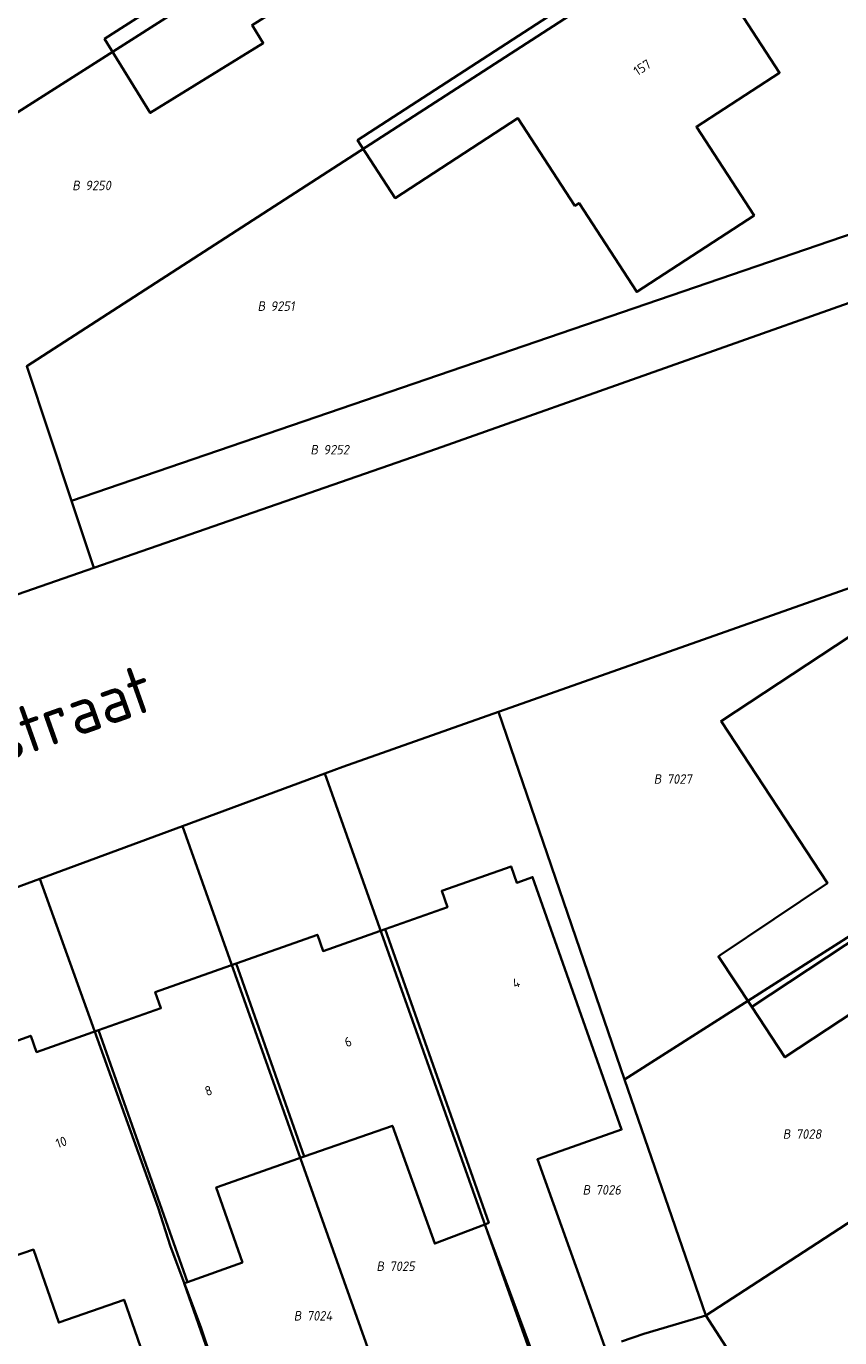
# Model space of a CAD drawing. Header units: metres. Extents: x 154989 to 155512, y 461341 to 461832.
# Tile 37 of 46: x 155261 to 155292, y 461687 to 461737. Entities that reach past the tile are written whole.
import ezdxf
from ezdxf.enums import TextEntityAlignment as Align
from ezdxf.lldxf.tags import DXFTag

# ---------------------------------------------------------------- set-up
doc = ezdxf.new("R2010")
doc.units = ezdxf.units.M
doc.layers.add('B-WE-KG-GRENS_PERCEEL-S', color=150, linetype='Continuous', lineweight=25, true_color=0x007fff, plot=False)
for name, color, linetype, lineweight in [('B-WE-OG-BEBOUWING-G', 7, 'Continuous', 35), ('B-WE-OG-BEBOUWING_HUISNUMMER-T18', 10, 'Continuous', 18), ('X-XX-AL-T18', 10, 'Continuous', 18)]:
    doc.layers.add(name, color=color, linetype=linetype, lineweight=lineweight)
doc.layers.add('N-WE-KG-GRENS_KADASTRAAL-G', color=150, linetype='KG-KADASTRAAL-SO', lineweight=35, true_color=0x007fff)
doc.styles.add('NLCS-ISO', font='NLCS-ISO.ttf')
doc.styles.add('NLCS-ISO-M1000-T18', font='NLCS-ISO.ttf', dxfattribs={"height": 1.8})
doc.styles.add('NLCS-ISO-M200-T18', font='NLCS-ISO.ttf', dxfattribs={"height": 0.36})
tags = doc.linetypes.add('KG-KADASTRAAL-SO', pattern='A,5.5,-2,["K",Standard,S=1.8,R=0,X=0,Y=-0.9],-2,5.5,-2,[5,NLCS.SHX,S=0.75,R=0,X=0,Y=0],-2', length=19).pattern_tags.tags
tags[6] = DXFTag(74, 10)

# ---------------------------------------------------------------- blocks, each defined once
blk = doc.blocks.new('SKG-PERCEELNUMMER-SO')
at = {"style": 'NLCS-ISO', "oblique": 10, "flags": 1}
for tag, p in [('GEMEENTECODE', (0, 2.55)), ('PERCEELGROOTTE', (0, -2.45))]:
    blk.add_attdef(tag, text='', height=1.8, dxfattribs=at).set_placement(p, align=Align.MIDDLE_CENTER)
at = {"style": 'NLCS-ISO', "oblique": 10}
blk.add_attdef('SECTIE', text='', height=1.8, dxfattribs=at).set_placement((-0.5, 0), align=Align.MIDDLE_RIGHT)
blk.add_attdef('PERCEELNUMMER', text='', height=1.8, dxfattribs=at).set_placement((0.5, 0), align=Align.MIDDLE_LEFT)

msp = doc.modelspace()

# ---------------------------------------------------------------- linework, layer by layer
at = {"layer": 'B-WE-OG-BEBOUWING-G', "flags": 128}
for points in [[(155276.564, 461738.923), (155278.439, 461740.12), (155278.977, 461739.277), (155279.6, 461739.675), (155284.514, 461742.812), (155283.434, 461744.504), (155283.476, 461744.531), (155283.131, 461745.074), (155283.504, 461745.614), (155282.425, 461747.305), (155281.783, 461747.194), (155281.502, 461747.637), (155265.993, 461737.731), (155264, 461736.457), (155265.724, 461733.661), (155270.002, 461736.3), (155269.582, 461736.981), (155271.651, 461738.287), (155272.254, 461737.918), (155274.048, 461739.103), (155273.954, 461739.808), (155274.088, 461739.896), (155273.906, 461740.171), (155275.183, 461741.014)], [(155285.958, 461740.678), (155273.573, 461732.627), (155274.994, 461730.442), (155279.637, 461733.461), (155281.79, 461730.15), (155281.946, 461730.251), (155284.129, 461726.893), (155288.568, 461729.779), (155286.385, 461733.137), (155289.531, 461735.182)], [(155300.575, 461707.557), (155301.123, 461707.917), (155297.765, 461713.03), (155295.339, 461711.437), (155293.278, 461714.575), (155287.318, 461710.662), (155291.341, 461704.534), (155287.289, 461701.8), (155287.219, 461701.753), (155288.478, 461699.847), (155300.446, 461707.754)], [(155294.495, 461701.085), (155296.67, 461697.774), (155303.887, 461702.515), (155303.576, 461702.989), (155304.124, 461703.35), (155302.366, 461706.011), (155301.824, 461705.656), (155300.575, 461707.557), (155300.446, 461707.754), (155288.478, 461699.847), (155289.737, 461697.942)], [(155278.38, 461691.625), (155280.554, 461685.773), (155283.036, 461686.665), (155280.371, 461694.085), (155280.628, 461694.173), (155283.557, 461695.206), (155280.189, 461704.756), (155279.592, 461704.546), (155279.376, 461705.16), (155276.753, 461704.233), (155276.969, 461703.621), (155274.617, 461702.791), (155278.534, 461691.684)], [(155271.554, 461694.188), (155274.888, 461695.354), (155276.49, 461690.899), (155278.38, 461691.625), (155278.534, 461691.684), (155274.617, 461702.791), (155272.265, 461701.962), (155272.049, 461702.575), (155268.979, 461701.491)], [(155268.979, 461701.491), (155265.914, 461700.408), (155266.129, 461699.798), (155263.772, 461698.966), (155267.131, 461689.439), (155269.212, 461690.187), (155268.221, 461693.021), (155271.554, 461694.188)], [(155263.772, 461698.966), (155261.425, 461698.139), (155261.207, 461698.755), (155258.597, 461697.821), (155258.811, 461697.217), (155258.2, 461697.001), (155259.347, 461693.704), (155258.736, 461693.491), (155259.647, 461690.876), (155260.258, 461691.089), (155260.5, 461690.392), (155261.305, 461690.672), (155262.267, 461687.91), (155264.74, 461688.771), (155265.764, 461685.828), (155262.306, 461684.667), (155264.135, 461679.219), (155269.896, 461681.14), (155267.014, 461689.397), (155267.131, 461689.439)]]:
    msp.add_lwpolyline(points, close=True, dxfattribs=at)
at = {"layer": 'N-WE-KG-GRENS_KADASTRAAL-G', "ltscale": 0.2, "flags": 128}
for points in [[(155285.142, 461749.246), (155251.48, 461727.82), (155247.639, 461733.568)], [(155262.752, 461718.992), (155261.053, 461724.078), (155289.521, 461742.473)], [(155296.993, 461730.711), (155262.752, 461718.992)], [(155296.993, 461730.711), (155297.189, 461729.87), (155297.006, 461729.2), (155296.008, 461727.976), (155294.234, 461727.204), (155276.556, 461720.953), (155263.599, 461716.454)], [(155263.599, 461716.454), (155262.752, 461718.992)], [(155278.896, 461711.003), (155297.835, 461717.687), (155300.121, 461718.384), (155301.784, 461718.566), (155303.547, 461718.218), (155305.855, 461717.189), (155307.173, 461715.836)], [(155263.599, 461716.454), (155253.21, 461712.846)], [(155272.325, 461708.672), (155273.007, 461708.924), (155278.896, 461711.003)], [(155283.673, 461697.104), (155278.896, 461711.003)], [(155266.947, 461706.688), (155272.325, 461708.672)], [(155272.325, 461708.672), (155280.348, 461686.086)], [(155283.673, 461697.104), (155300.174, 461707.616)], [(155261.55, 461704.696), (155266.947, 461706.688)], [(155266.947, 461706.688), (155274.775, 461684.64)], [(155290.96, 461690.913), (155313.628, 461705.688)], [(155256.319, 461702.77), (155257.469, 461703.19), (155261.55, 461704.696)], [(155266.026, 461692.253), (155261.55, 461704.696)], [(155286.742, 461688.173), (155283.673, 461697.104)], [(155266.026, 461692.253), (155266.488, 461690.786)], [(155286.742, 461688.173), (155290.96, 461690.913)], [(155267.639, 461687.74), (155266.488, 461690.786)], [(155284.396, 461687.48), (155286.617, 461688.136), (155286.742, 461688.173)], [(155289.61, 461686.352), (155288.425, 461685.582), (155286.742, 461688.173)], [(155267.639, 461687.74), (155268.914, 461683.957)], [(155283.554, 461687.19), (155284.396, 461687.48)]]:
    msp.add_lwpolyline(points, dxfattribs=at)

# ---------------------------------------------------------------- block references
at = {"layer": 'B-WE-KG-GRENS_PERCEEL-S', "xscale": 0.2, "yscale": 0.2, "zscale": 0.2}
for p, values in [((155263.17, 461730.917), {'PERCEELNUMMER': '9250', 'SECTIE': 'B'}), ((155270.178, 461726.354), {'PERCEELNUMMER': '9251', 'SECTIE': 'B'}), ((155272.178, 461720.924), {'PERCEELNUMMER': '9252', 'SECTIE': 'B'}), ((155285.166, 461708.468), {'PERCEELNUMMER': '7027', 'SECTIE': 'B'}), ((155290.047, 461695.04), {'PERCEELNUMMER': '7028', 'SECTIE': 'B'}), ((155282.474, 461692.929), {'PERCEELNUMMER': '7026', 'SECTIE': 'B'}), ((155274.675, 461690.04), {'PERCEELNUMMER': '7025', 'SECTIE': 'B'}), ((155271.548, 461688.166), {'PERCEELNUMMER': '7024', 'SECTIE': 'B'})]:
    msp.add_blockref('SKG-PERCEELNUMMER-SO', p, dxfattribs=at).add_auto_attribs(values)

# ---------------------------------------------------------------- texts
at = {"layer": 'B-WE-OG-BEBOUWING_HUISNUMMER-T18', "style": 'NLCS-ISO-M200-T18'}
for s, rotation, p in [('157', 32.7, (155284.338, 461735.379)), ('4', 19.3, (155279.57, 461700.755)), ('6', 19.3, (155273.21, 461698.529)), ('8', 19.3, (155267.928, 461696.682)), ('10', 19.3, (155262.36, 461694.734))]:
    msp.add_text(s, height=0.36, rotation=rotation, dxfattribs=at).set_placement(p, align=Align.MIDDLE)
at = {"layer": 'X-XX-AL-T18', "style": 'NLCS-ISO-M1000-T18'}
msp.add_text('Lorentzstraat', height=1.8, rotation=19.5, dxfattribs=at).set_placement((155258.925, 461709.592), align=Align.MIDDLE)

doc.saveas('drawing.dxf')
